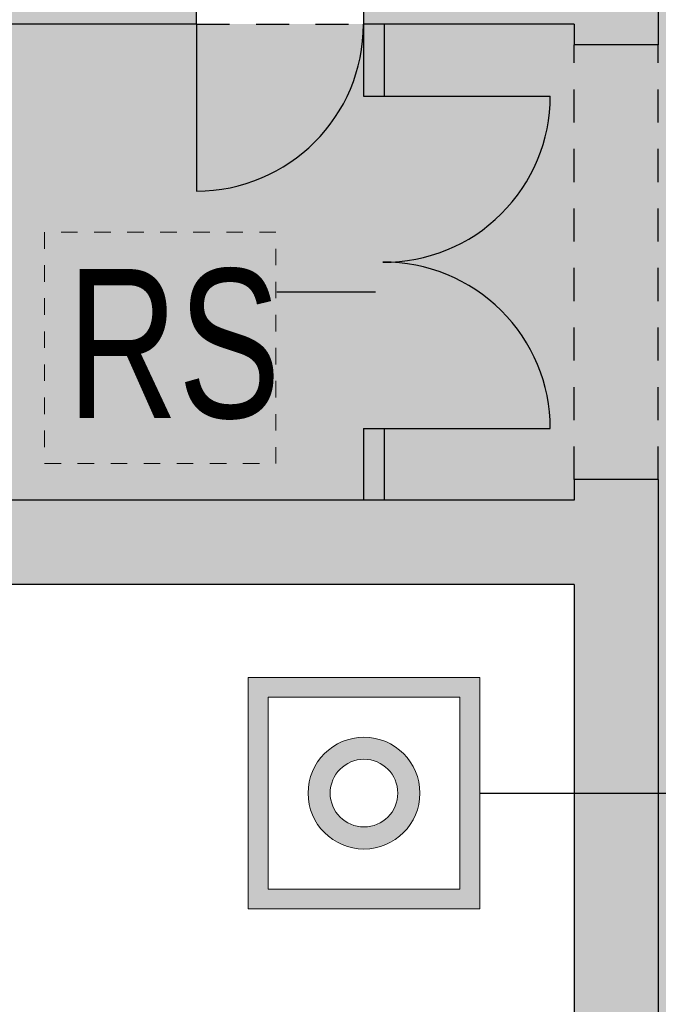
# Model space of a CAD drawing. Header units: metres. Extents: x -10.5 to 26.1, y -9 to 19.2.
# Tile 14 of 22: x -3.7 to 0.2, y -0.7 to 5.2. Entities that reach past the tile are written whole.
import ezdxf

# ---------------------------------------------------------------- set-up
doc = ezdxf.new("R2010")
doc.units = ezdxf.units.M
for name, pattern in [('AUSGEZOGEN', [0]), ('LINIE_2', [0.36, 0.2, -0.16]), ('LINIE_9', [0.0003, 0, -0.0003])]:
    doc.linetypes.add(name, pattern=pattern)
for name, color, linetype, lineweight in [('XR$1$STANDARD', 7, 'Continuous', 25), ('XR$2$STANDARD', 7, 'Continuous', 25), ('XR$3$STANDARD', 7, 'Continuous', 25)]:
    doc.layers.add(name, color=color, linetype=linetype, lineweight=lineweight)
doc.styles.add('ARIAL', font='ARIAL.TTF')

msp = doc.modelspace()

# ---------------------------------------------------------------- hatches: boundary and pattern name
at = {"layer": 'XR$2$STANDARD', "linetype": 'LINIE_2', "lineweight": 25}
for points in [[(-0.3135, 13.2286), (-0.3135, 12.9286), (-1.516, 12.9286), (-1.516, 12.1586), (-0.3135, 12.1586), (-0.3135, 5.7086), (-1.5871, 5.7086), (-1.5871, 5.1986), (-0.3135, 5.1986), (-0.3135, 5.0736), (0.1965, 5.0736), (0.1965, 11.7286), (1.2515, 11.7286), (1.2515, 13.2286)], [(-1.4621, 5.1986), (-1.5871, 5.1986), (-1.5871, 4.7636), (-1.4621, 4.7636)], [(-1.4621, 2.7537), (-1.5871, 2.7537), (-1.5871, 2.3186), (-1.4621, 2.3186)], [(-0.3135, 2.3186), (-7.8012, 2.3186), (-7.8012, 1.8086), (-0.3135, 1.8086), (-0.3135, -2.5053), (0.1965, -2.5053), (0.1965, 2.4436), (-0.3135, 2.4436)]]:
    msp.add_hatch(color=0, dxfattribs=at).paths.add_polyline_path(points)
at = {"layer": 'XR$2$STANDARD', "linetype": 'AUSGEZOGEN', "lineweight": 25}
h = msp.add_hatch(color=0, dxfattribs=at)
h.paths.add_polyline_path([(-8.421, 12.9286), (-10.1335, 12.9286), (-10.1335, 4.9486), (-9.6235, 4.9486), (-9.6235, 5.1986), (-5.9685, 5.1986), (-5.9685, 4.9536), (-3.9685, 4.9536), (-3.9685, 5.1986), (-2.5971, 5.1986), (-2.5971, 5.7086), (-3.9685, 5.7086), (-3.9685, 5.9536), (-5.9685, 5.9536), (-5.9685, 5.7086), (-9.6235, 5.7086), (-9.6235, 12.1586), (-8.421, 12.1586)])
h.paths.add_polyline_path([(-4.2623, 5.6587), (-4.2623, 5.2519), (-4.6261, 5.2519), (-4.6261, 5.6587)], flags=16)
h.paths.add_polyline_path([(-4.7866, 5.6587), (-4.7866, 5.2519), (-5.1505, 5.2519), (-5.1505, 5.6587)], flags=16)
h.paths.add_polyline_path([(-5.3109, 5.2519), (-5.6748, 5.2519), (-5.6748, 5.6587), (-5.3109, 5.6587)], flags=16)
at = {"layer": 'XR$2$STANDARD', "linetype": 'LINIE_9', "lineweight": 140}
h = msp.add_hatch(color=0, dxfattribs=at)
h.paths.add_polyline_path([(-3.5166, 3.9403), (-2.1166, 3.9403), (-2.1166, 2.5403), (-3.5166, 2.5403)], flags=16)
h.paths.add_polyline_path([(-2.1766, 3.8803), (-3.4566, 3.8803), (-3.4566, 2.6003), (-2.1766, 2.6003)])
at = {"layer": 'XR$3$STANDARD', "linetype": 'AUSGEZOGEN', "lineweight": 25, "true_color": 0x8cff8c}
h = msp.add_hatch(color=91, dxfattribs=at)
h.paths.add_polyline_path([(4.3065, 11.7286), (0.1965, 11.7286), (0.1965, 5.0736), (4.3065, 5.0736)])
h.paths.add_polyline_path([(3.829, 7.5829), (2.829, 7.5829), (2.829, 8.9829), (3.829, 8.9829)], flags=16)
at = {"layer": 'XR$3$STANDARD', "linetype": 'LINIE_9', "lineweight": 25, "true_color": 0xc4ffc4}
msp.add_hatch(color=254, dxfattribs=at).paths.add_polyline_path([(-9.6235, 5.1986), (-9.6235, 2.3186), (-1.5871, 2.3186), (-1.5871, 5.1986), (-3.9685, 5.1986), (-3.9685, 4.9536), (-5.9685, 4.9536), (-5.9685, 5.1986)])
at = {"layer": 'XR$3$STANDARD', "linetype": 'AUSGEZOGEN', "lineweight": 25, "true_color": 0x8cff8c}
h = msp.add_hatch(color=91, dxfattribs=at)
h.paths.add_polyline_path([(-1.4621, 5.1986), (-1.4621, 2.3186), (-0.3135, 2.3186), (-0.3135, 5.1986)])
h.paths.add_polyline_path([(5.6329, 2.6061), (5.6329, 2.3186), (5.965, 2.3186), (5.965, 5.1986), (4.8165, 5.1986), (4.8165, 5.0736), (0.1965, 5.0736), (0.1965, -4.1314), (4.3065, -4.1314), (4.3065, 2.4436), (4.8165, 2.4436), (4.8165, 2.3186), (5.1584, 2.3186), (5.1584, 2.6061)])
h.paths.add_polyline_path([(4.074, 1.7637), (2.674, 1.7637), (2.674, 3.1637), (4.074, 3.1637)], flags=16)
h.paths.add_polyline_path([(1.7474, -0.7723), (2.7474, -0.7723), (2.7474, -2.1723), (1.7474, -2.1723)], flags=16)
msp.add_hatch(color=91, dxfattribs=at).paths.add_polyline_path([(0.1965, 5.0736), (-0.3135, 5.0736), (-0.3135, 2.4436), (0.1965, 2.4436)])
at = {"layer": 'XR$3$STANDARD', "linetype": 'AUSGEZOGEN', "lineweight": 25, "true_color": 0xc4ffc4}
msp.add_hatch(color=254, dxfattribs=at).paths.add_polyline_path([(-1.4621, 2.7537), (-1.4621, 4.7636), (-1.5871, 4.7636), (-1.5871, 2.7537)])
at = {"layer": 'XR$3$STANDARD', "linetype": 'AUSGEZOGEN', "lineweight": 13}
h = msp.add_hatch(color=5, dxfattribs=at)
h.paths.add_polyline_path([(-0.8842, 1.2474), (-2.2842, 1.2474), (-2.2842, -0.1526), (-0.8842, -0.1526)])
h.paths.add_polyline_path([(-1.0042, -0.0326), (-2.1642, -0.0326), (-2.1642, 1.1274), (-1.0042, 1.1274)], flags=16)
h = msp.add_hatch(color=5, dxfattribs=at)
h.paths.add_polyline_path([(-1.2462, 0.5474), (-1.2463, 0.5533), (-1.2464, 0.5592), (-1.2467, 0.5651), (-1.247, 0.5709), (-1.2475, 0.5768), (-1.2481, 0.5827), (-1.2487, 0.5886), (-1.2495, 0.5944), (-1.2504, 0.6002), (-1.2513, 0.6061), (-1.2524, 0.6119), (-1.2536, 0.6176), (-1.2549, 0.6234), (-1.2563, 0.6291), (-1.2577, 0.6348), (-1.2593, 0.6405), (-1.261, 0.6462), (-1.2628, 0.6518), (-1.2646, 0.6574), (-1.2666, 0.663), (-1.2687, 0.6685), (-1.2708, 0.674), (-1.2731, 0.6794), (-1.2754, 0.6848), (-1.2779, 0.6902), (-1.2804, 0.6955), (-1.2831, 0.7008), (-1.2858, 0.7061), (-1.2886, 0.7112), (-1.2915, 0.7164), (-1.2945, 0.7215), (-1.2976, 0.7265), (-1.3007, 0.7315), (-1.304, 0.7364), (-1.3073, 0.7412), (-1.3108, 0.746), (-1.3143, 0.7508), (-1.3179, 0.7555), (-1.3215, 0.7601), (-1.3253, 0.7646), (-1.3291, 0.7691), (-1.333, 0.7735), (-1.337, 0.7779), (-1.3411, 0.7822), (-1.3452, 0.7864), (-1.3494, 0.7905), (-1.3537, 0.7946), (-1.3581, 0.7986), (-1.3625, 0.8025), (-1.367, 0.8063), (-1.3715, 0.8101), (-1.3761, 0.8137), (-1.3808, 0.8173), (-1.3855, 0.8208), (-1.3903, 0.8243), (-1.3952, 0.8276), (-1.4001, 0.8308), (-1.4051, 0.834), (-1.4101, 0.8371), (-1.4152, 0.8401), (-1.4204, 0.843), (-1.4255, 0.8458), (-1.4308, 0.8485), (-1.4361, 0.8512), (-1.4414, 0.8537), (-1.4467, 0.8562), (-1.4522, 0.8585), (-1.4576, 0.8608), (-1.4631, 0.8629), (-1.4686, 0.865), (-1.4742, 0.867), (-1.4798, 0.8688), (-1.4854, 0.8706), (-1.4911, 0.8723), (-1.4967, 0.8739), (-1.5025, 0.8753), (-1.5082, 0.8767), (-1.514, 0.878), (-1.5197, 0.8792), (-1.5255, 0.8802), (-1.5314, 0.8812), (-1.5372, 0.8821), (-1.543, 0.8829), (-1.5489, 0.8835), (-1.5548, 0.8841), (-1.5607, 0.8846), (-1.5665, 0.8849), (-1.5724, 0.8852), (-1.5783, 0.8853), (-1.5842, 0.8854), (-1.5901, 0.8853), (-1.596, 0.8852), (-1.6019, 0.8849), (-1.6078, 0.8846), (-1.6137, 0.8841), (-1.6196, 0.8835), (-1.6254, 0.8829), (-1.6313, 0.8821), (-1.6371, 0.8812), (-1.6429, 0.8802), (-1.6487, 0.8792), (-1.6545, 0.878), (-1.6603, 0.8767), (-1.666, 0.8753), (-1.6717, 0.8739), (-1.6774, 0.8723), (-1.6831, 0.8706), (-1.6887, 0.8688), (-1.6943, 0.867), (-1.6998, 0.865), (-1.7054, 0.8629), (-1.7109, 0.8608), (-1.7163, 0.8585), (-1.7217, 0.8562), (-1.7271, 0.8537), (-1.7324, 0.8512), (-1.7377, 0.8485), (-1.7429, 0.8458), (-1.7481, 0.843), (-1.7532, 0.8401), (-1.7583, 0.8371), (-1.7634, 0.834), (-1.7683, 0.8308), (-1.7732, 0.8276), (-1.7781, 0.8243), (-1.7829, 0.8208), (-1.7877, 0.8173), (-1.7923, 0.8137), (-1.797, 0.8101), (-1.8015, 0.8063), (-1.806, 0.8025), (-1.8104, 0.7986), (-1.8148, 0.7946), (-1.819, 0.7905), (-1.8232, 0.7864), (-1.8274, 0.7822), (-1.8314, 0.7779), (-1.8354, 0.7735), (-1.8393, 0.7691), (-1.8432, 0.7646), (-1.8469, 0.7601), (-1.8506, 0.7555), (-1.8542, 0.7508), (-1.8577, 0.746), (-1.8611, 0.7412), (-1.8645, 0.7364), (-1.8677, 0.7315), (-1.8709, 0.7265), (-1.874, 0.7215), (-1.877, 0.7164), (-1.8799, 0.7112), (-1.8827, 0.7061), (-1.8854, 0.7008), (-1.888, 0.6955), (-1.8906, 0.6902), (-1.893, 0.6848), (-1.8954, 0.6794), (-1.8976, 0.674), (-1.8998, 0.6685), (-1.9019, 0.663), (-1.9038, 0.6574), (-1.9057, 0.6518), (-1.9075, 0.6462), (-1.9092, 0.6405), (-1.9107, 0.6348), (-1.9122, 0.6291), (-1.9136, 0.6234), (-1.9149, 0.6176), (-1.916, 0.6119), (-1.9171, 0.6061), (-1.9181, 0.6002), (-1.919, 0.5944), (-1.9197, 0.5886), (-1.9204, 0.5827), (-1.921, 0.5768), (-1.9214, 0.5709), (-1.9218, 0.5651), (-1.922, 0.5592), (-1.9222, 0.5533), (-1.9223, 0.5474), (-1.9222, 0.5415), (-1.922, 0.5356), (-1.9218, 0.5297), (-1.9214, 0.5238), (-1.921, 0.5179), (-1.9204, 0.512), (-1.9197, 0.5062), (-1.919, 0.5003), (-1.9181, 0.4945), (-1.9171, 0.4887), (-1.916, 0.4829), (-1.9149, 0.4771), (-1.9136, 0.4713), (-1.9122, 0.4656), (-1.9107, 0.4599), (-1.9092, 0.4542), (-1.9075, 0.4485), (-1.9057, 0.4429), (-1.9038, 0.4373), (-1.9019, 0.4318), (-1.8998, 0.4262), (-1.8976, 0.4207), (-1.8954, 0.4153), (-1.893, 0.4099), (-1.8906, 0.4045), (-1.888, 0.3992), (-1.8854, 0.3939), (-1.8827, 0.3887), (-1.8799, 0.3835), (-1.877, 0.3784), (-1.874, 0.3733), (-1.8709, 0.3682), (-1.8677, 0.3633), (-1.8645, 0.3583), (-1.8611, 0.3535), (-1.8577, 0.3487), (-1.8542, 0.3439), (-1.8506, 0.3393), (-1.8469, 0.3346), (-1.8432, 0.3301), (-1.8393, 0.3256), (-1.8354, 0.3212), (-1.8314, 0.3168), (-1.8274, 0.3126), (-1.8232, 0.3083), (-1.819, 0.3042), (-1.8148, 0.3001), (-1.8104, 0.2962), (-1.806, 0.2923), (-1.8015, 0.2884), (-1.797, 0.2847), (-1.7923, 0.281), (-1.7877, 0.2774), (-1.7829, 0.2739), (-1.7781, 0.2705), (-1.7732, 0.2671), (-1.7683, 0.2639), (-1.7634, 0.2607), (-1.7583, 0.2576), (-1.7532, 0.2546), (-1.7481, 0.2517), (-1.7429, 0.2489), (-1.7377, 0.2462), (-1.7324, 0.2436), (-1.7271, 0.241), (-1.7217, 0.2386), (-1.7163, 0.2362), (-1.7109, 0.234), (-1.7054, 0.2318), (-1.6998, 0.2297), (-1.6943, 0.2278), (-1.6887, 0.2259), (-1.6831, 0.2241), (-1.6774, 0.2224), (-1.6717, 0.2209), (-1.666, 0.2194), (-1.6603, 0.218), (-1.6545, 0.2167), (-1.6487, 0.2156), (-1.6429, 0.2145), (-1.6371, 0.2135), (-1.6313, 0.2126), (-1.6254, 0.2119), (-1.6196, 0.2112), (-1.6137, 0.2106), (-1.6078, 0.2102), (-1.6019, 0.2098), (-1.596, 0.2095), (-1.5901, 0.2094), (-1.5842, 0.2093), (-1.5783, 0.2094), (-1.5724, 0.2095), (-1.5665, 0.2098), (-1.5607, 0.2102), (-1.5548, 0.2106), (-1.5489, 0.2112), (-1.543, 0.2119), (-1.5372, 0.2126), (-1.5314, 0.2135), (-1.5255, 0.2145), (-1.5197, 0.2156), (-1.514, 0.2167), (-1.5082, 0.218), (-1.5025, 0.2194), (-1.4967, 0.2209), (-1.4911, 0.2224), (-1.4854, 0.2241), (-1.4798, 0.2259), (-1.4742, 0.2278), (-1.4686, 0.2297), (-1.4631, 0.2318), (-1.4576, 0.234), (-1.4522, 0.2362), (-1.4467, 0.2386), (-1.4414, 0.241), (-1.4361, 0.2436), (-1.4308, 0.2462), (-1.4255, 0.2489), (-1.4204, 0.2517), (-1.4152, 0.2546), (-1.4101, 0.2576), (-1.4051, 0.2607), (-1.4001, 0.2639), (-1.3952, 0.2671), (-1.3903, 0.2705), (-1.3855, 0.2739), (-1.3808, 0.2774), (-1.3761, 0.281), (-1.3715, 0.2847), (-1.367, 0.2884), (-1.3625, 0.2923), (-1.3581, 0.2962), (-1.3537, 0.3001), (-1.3494, 0.3042), (-1.3452, 0.3083), (-1.3411, 0.3126), (-1.337, 0.3168), (-1.333, 0.3212), (-1.3291, 0.3256), (-1.3253, 0.3301), (-1.3215, 0.3346), (-1.3179, 0.3393), (-1.3143, 0.3439), (-1.3108, 0.3487), (-1.3073, 0.3535), (-1.304, 0.3583), (-1.3007, 0.3633), (-1.2976, 0.3682), (-1.2945, 0.3733), (-1.2915, 0.3784), (-1.2886, 0.3835), (-1.2858, 0.3887), (-1.2831, 0.3939), (-1.2804, 0.3992), (-1.2779, 0.4045), (-1.2754, 0.4099), (-1.2731, 0.4153), (-1.2708, 0.4207), (-1.2687, 0.4262), (-1.2666, 0.4318), (-1.2646, 0.4373), (-1.2628, 0.4429), (-1.261, 0.4485), (-1.2593, 0.4542), (-1.2577, 0.4599), (-1.2563, 0.4656), (-1.2549, 0.4713), (-1.2536, 0.4771), (-1.2524, 0.4829), (-1.2513, 0.4887), (-1.2504, 0.4945), (-1.2495, 0.5003), (-1.2487, 0.5062), (-1.2481, 0.512), (-1.2475, 0.5179), (-1.247, 0.5238), (-1.2467, 0.5297), (-1.2464, 0.5356), (-1.2463, 0.5415)])
h.paths.add_polyline_path([(-1.3796, 0.5509), (-1.3796, 0.5474), (-1.3796, 0.5438), (-1.3797, 0.5402), (-1.3799, 0.5367), (-1.3801, 0.5331), (-1.3804, 0.5295), (-1.3807, 0.526), (-1.3811, 0.5224), (-1.3816, 0.5189), (-1.3821, 0.5154), (-1.3827, 0.5118), (-1.3834, 0.5083), (-1.3841, 0.5048), (-1.3849, 0.5013), (-1.3857, 0.4979), (-1.3866, 0.4944), (-1.3875, 0.491), (-1.3886, 0.4875), (-1.3896, 0.4841), (-1.3908, 0.4807), (-1.392, 0.4774), (-1.3932, 0.474), (-1.3945, 0.4707), (-1.3959, 0.4674), (-1.3973, 0.4641), (-1.3988, 0.4609), (-1.4003, 0.4577), (-1.4019, 0.4545), (-1.4036, 0.4513), (-1.4053, 0.4482), (-1.407, 0.4451), (-1.4088, 0.442), (-1.4107, 0.4389), (-1.4126, 0.4359), (-1.4146, 0.4329), (-1.4166, 0.43), (-1.4187, 0.4271), (-1.4208, 0.4242), (-1.423, 0.4214), (-1.4252, 0.4186), (-1.4275, 0.4158), (-1.4298, 0.4131), (-1.4322, 0.4104), (-1.4346, 0.4078), (-1.437, 0.4052), (-1.4395, 0.4027), (-1.4421, 0.4002), (-1.4447, 0.3977), (-1.4473, 0.3953), (-1.45, 0.3929), (-1.4527, 0.3906), (-1.4555, 0.3883), (-1.4583, 0.3861), (-1.4611, 0.3839), (-1.464, 0.3818), (-1.4669, 0.3797), (-1.4698, 0.3777), (-1.4728, 0.3758), (-1.4758, 0.3738), (-1.4788, 0.372), (-1.4819, 0.3702), (-1.485, 0.3684), (-1.4882, 0.3667), (-1.4913, 0.365), (-1.4945, 0.3635), (-1.4978, 0.3619), (-1.501, 0.3604), (-1.5043, 0.359), (-1.5076, 0.3576), (-1.5109, 0.3563), (-1.5142, 0.3551), (-1.5176, 0.3539), (-1.521, 0.3528), (-1.5244, 0.3517), (-1.5278, 0.3507), (-1.5313, 0.3497), (-1.5347, 0.3488), (-1.5382, 0.348), (-1.5417, 0.3472), (-1.5452, 0.3465), (-1.5487, 0.3459), (-1.5522, 0.3453), (-1.5558, 0.3447), (-1.5593, 0.3443), (-1.5628, 0.3439), (-1.5664, 0.3435), (-1.57, 0.3432), (-1.5735, 0.343), (-1.5771, 0.3429), (-1.5807, 0.3428), (-1.5842, 0.3427), (-1.5878, 0.3428), (-1.5914, 0.3429), (-1.5949, 0.343), (-1.5985, 0.3432), (-1.6021, 0.3435), (-1.6056, 0.3439), (-1.6092, 0.3443), (-1.6127, 0.3447), (-1.6162, 0.3453), (-1.6198, 0.3459), (-1.6233, 0.3465), (-1.6268, 0.3472), (-1.6303, 0.348), (-1.6337, 0.3488), (-1.6372, 0.3497), (-1.6406, 0.3507), (-1.6441, 0.3517), (-1.6475, 0.3528), (-1.6508, 0.3539), (-1.6542, 0.3551), (-1.6576, 0.3563), (-1.6609, 0.3576), (-1.6642, 0.359), (-1.6675, 0.3604), (-1.6707, 0.3619), (-1.6739, 0.3635), (-1.6771, 0.365), (-1.6803, 0.3667), (-1.6834, 0.3684), (-1.6865, 0.3702), (-1.6896, 0.372), (-1.6927, 0.3738), (-1.6957, 0.3758), (-1.6987, 0.3777), (-1.7016, 0.3797), (-1.7045, 0.3818), (-1.7074, 0.3839), (-1.7102, 0.3861), (-1.713, 0.3883), (-1.7158, 0.3906), (-1.7185, 0.3929), (-1.7211, 0.3953), (-1.7238, 0.3977), (-1.7264, 0.4002), (-1.7289, 0.4027), (-1.7314, 0.4052), (-1.7339, 0.4078), (-1.7363, 0.4104), (-1.7387, 0.4131), (-1.741, 0.4158), (-1.7432, 0.4186), (-1.7455, 0.4214), (-1.7476, 0.4242), (-1.7498, 0.4271), (-1.7518, 0.43), (-1.7539, 0.4329), (-1.7558, 0.4359), (-1.7578, 0.4389), (-1.7596, 0.442), (-1.7614, 0.4451), (-1.7632, 0.4482), (-1.7649, 0.4513), (-1.7665, 0.4545), (-1.7681, 0.4577), (-1.7697, 0.4609), (-1.7712, 0.4641), (-1.7726, 0.4674), (-1.774, 0.4707), (-1.7753, 0.474), (-1.7765, 0.4774), (-1.7777, 0.4807), (-1.7788, 0.4841), (-1.7799, 0.4875), (-1.7809, 0.491), (-1.7819, 0.4944), (-1.7828, 0.4979), (-1.7836, 0.5013), (-1.7844, 0.5048), (-1.7851, 0.5083), (-1.7857, 0.5118), (-1.7863, 0.5154), (-1.7869, 0.5189), (-1.7873, 0.5224), (-1.7877, 0.526), (-1.7881, 0.5295), (-1.7884, 0.5331), (-1.7886, 0.5367), (-1.7887, 0.5402), (-1.7888, 0.5438), (-1.7888, 0.5474), (-1.7888, 0.5509), (-1.7887, 0.5545), (-1.7886, 0.5581), (-1.7884, 0.5616), (-1.7881, 0.5652), (-1.7877, 0.5687), (-1.7873, 0.5723), (-1.7869, 0.5758), (-1.7863, 0.5794), (-1.7857, 0.5829), (-1.7851, 0.5864), (-1.7844, 0.5899), (-1.7836, 0.5934), (-1.7828, 0.5969), (-1.7819, 0.6003), (-1.7809, 0.6038), (-1.7799, 0.6072), (-1.7788, 0.6106), (-1.7777, 0.614), (-1.7765, 0.6173), (-1.7753, 0.6207), (-1.774, 0.624), (-1.7726, 0.6273), (-1.7712, 0.6306), (-1.7697, 0.6338), (-1.7681, 0.6371), (-1.7665, 0.6403), (-1.7649, 0.6434), (-1.7632, 0.6466), (-1.7614, 0.6497), (-1.7596, 0.6527), (-1.7578, 0.6558), (-1.7558, 0.6588), (-1.7539, 0.6618), (-1.7518, 0.6647), (-1.7498, 0.6676), (-1.7476, 0.6705), (-1.7455, 0.6733), (-1.7432, 0.6761), (-1.741, 0.6789), (-1.7387, 0.6816), (-1.7363, 0.6843), (-1.7339, 0.6869), (-1.7314, 0.6895), (-1.7289, 0.692), (-1.7264, 0.6946), (-1.7238, 0.697), (-1.7211, 0.6994), (-1.7185, 0.7018), (-1.7158, 0.7041), (-1.713, 0.7064), (-1.7102, 0.7086), (-1.7074, 0.7108), (-1.7045, 0.7129), (-1.7016, 0.715), (-1.6987, 0.717), (-1.6957, 0.719), (-1.6927, 0.7209), (-1.6896, 0.7228), (-1.6865, 0.7246), (-1.6834, 0.7263), (-1.6803, 0.728), (-1.6771, 0.7297), (-1.6739, 0.7313), (-1.6707, 0.7328), (-1.6675, 0.7343), (-1.6642, 0.7357), (-1.6609, 0.7371), (-1.6576, 0.7384), (-1.6542, 0.7396), (-1.6508, 0.7408), (-1.6475, 0.742), (-1.6441, 0.743), (-1.6406, 0.7441), (-1.6372, 0.745), (-1.6337, 0.7459), (-1.6303, 0.7467), (-1.6268, 0.7475), (-1.6233, 0.7482), (-1.6198, 0.7489), (-1.6162, 0.7495), (-1.6127, 0.75), (-1.6092, 0.7505), (-1.6056, 0.7509), (-1.6021, 0.7512), (-1.5985, 0.7515), (-1.5949, 0.7517), (-1.5914, 0.7519), (-1.5878, 0.7519), (-1.5842, 0.752), (-1.5807, 0.7519), (-1.5771, 0.7519), (-1.5735, 0.7517), (-1.57, 0.7515), (-1.5664, 0.7512), (-1.5628, 0.7509), (-1.5593, 0.7505), (-1.5558, 0.75), (-1.5522, 0.7495), (-1.5487, 0.7489), (-1.5452, 0.7482), (-1.5417, 0.7475), (-1.5382, 0.7467), (-1.5347, 0.7459), (-1.5313, 0.745), (-1.5278, 0.7441), (-1.5244, 0.743), (-1.521, 0.742), (-1.5176, 0.7408), (-1.5142, 0.7396), (-1.5109, 0.7384), (-1.5076, 0.7371), (-1.5043, 0.7357), (-1.501, 0.7343), (-1.4978, 0.7328), (-1.4945, 0.7313), (-1.4913, 0.7297), (-1.4882, 0.728), (-1.485, 0.7263), (-1.4819, 0.7246), (-1.4788, 0.7228), (-1.4758, 0.7209), (-1.4728, 0.719), (-1.4698, 0.717), (-1.4669, 0.715), (-1.464, 0.7129), (-1.4611, 0.7108), (-1.4583, 0.7086), (-1.4555, 0.7064), (-1.4527, 0.7041), (-1.45, 0.7018), (-1.4473, 0.6994), (-1.4447, 0.697), (-1.4421, 0.6946), (-1.4395, 0.692), (-1.437, 0.6895), (-1.4346, 0.6869), (-1.4322, 0.6843), (-1.4298, 0.6816), (-1.4275, 0.6789), (-1.4252, 0.6761), (-1.423, 0.6733), (-1.4208, 0.6705), (-1.4187, 0.6676), (-1.4166, 0.6647), (-1.4146, 0.6618), (-1.4126, 0.6588), (-1.4107, 0.6558), (-1.4088, 0.6527), (-1.407, 0.6497), (-1.4053, 0.6466), (-1.4036, 0.6434), (-1.4019, 0.6403), (-1.4003, 0.6371), (-1.3988, 0.6338), (-1.3973, 0.6306), (-1.3959, 0.6273), (-1.3945, 0.624), (-1.3932, 0.6207), (-1.392, 0.6173), (-1.3908, 0.614), (-1.3896, 0.6106), (-1.3886, 0.6072), (-1.3875, 0.6038), (-1.3866, 0.6003), (-1.3857, 0.5969), (-1.3849, 0.5934), (-1.3841, 0.5899), (-1.3834, 0.5864), (-1.3827, 0.5829), (-1.3821, 0.5794), (-1.3816, 0.5758), (-1.3811, 0.5723), (-1.3807, 0.5687), (-1.3804, 0.5652), (-1.3801, 0.5616), (-1.3799, 0.5581), (-1.3797, 0.5545)], flags=16)

# ---------------------------------------------------------------- linework, layer by layer
at = {"layer": 'XR$1$STANDARD', "color": 0, "linetype": 'AUSGEZOGEN', "lineweight": 25}
for p, q in [((0.1965, 11.7286), (0.1965, 5.0736)), ((-2.5971, 5.1986), (-2.5971, 5.7086)), ((-1.5871, 5.7086), (-1.5871, 5.1986)), ((-2.5971, 5.1986), (-3.9685, 5.1986)), ((-0.3135, 5.1986), (-1.5871, 5.1986)), ((-0.3135, 5.1986), (-0.3135, 5.0736)), ((0.1965, 5.0736), (-0.3135, 5.0736)), ((-0.3135, 2.4436), (-0.3135, 2.3186)), ((0.1965, 2.4436), (-0.3135, 2.4436)), ((0.1965, 2.4436), (0.1965, -2.5053)), ((-0.3135, 2.3186), (-7.8012, 2.3186)), ((-0.3135, 1.8086), (-7.8012, 1.8086)), ((-0.3135, 1.8086), (-0.3135, -2.5053))]:
    msp.add_line(p, q, dxfattribs=at)
at = {"layer": 'XR$1$STANDARD', "color": 0, "linetype": 'LINIE_2', "lineweight": 25}
for p, q in [((-2.5971, 5.1986), (-1.5871, 5.1986)), ((-0.3135, 2.4436), (-0.3135, 5.0736)), ((0.1965, 2.4436), (0.1965, 5.0736))]:
    msp.add_line(p, q, dxfattribs=at)
at = {"layer": 'XR$2$STANDARD', "color": 0, "linetype": 'AUSGEZOGEN', "lineweight": 25}
for p, q in [((-2.5971, 5.1986), (-2.5971, 4.1886)), ((-1.4621, 4.7636), (-0.4571, 4.7636)), ((-1.4621, 2.7537), (-0.4571, 2.7537))]:
    msp.add_line(p, q, dxfattribs=at)
at = {"layer": 'XR$2$STANDARD', "color": 1, "linetype": 'AUSGEZOGEN', "lineweight": 25}
for p, q in [((-1.5871, 5.1986), (-1.5871, 4.7636)), ((-1.4621, 5.1986), (-1.4621, 4.7636)), ((-1.5871, 4.7636), (-1.4621, 4.7636)), ((-1.5871, 2.7536), (-1.4621, 2.7536)), ((-1.5871, 2.7536), (-1.5871, 2.3186)), ((-1.4621, 2.7537), (-1.4621, 2.3186))]:
    msp.add_line(p, q, dxfattribs=at)
at = {"layer": 'XR$2$STANDARD', "color": 0, "linetype": 'AUSGEZOGEN', "lineweight": 25}
for centre, radius, start, end in [((-2.5971, 5.1986), 1.01, 270, 0), ((-1.4621, 4.7636), 1.005, 269.57672, 0), ((-1.4621, 2.7537), 1.005, 0, 90.42328)]:
    msp.add_arc(centre, radius, start, end, dxfattribs=at)
at = {"layer": 'XR$3$STANDARD', "color": 7, "linetype": 'LINIE_9', "lineweight": 13}
for p, q in [((-2.1166, 3.9403), (-3.5166, 3.9403)), ((-3.5166, 3.9403), (-3.5166, 2.5403)), ((-2.1166, 2.5403), (-2.1166, 3.9403)), ((-3.5166, 2.5403), (-2.1166, 2.5403))]:
    msp.add_line(p, q, dxfattribs=at)
at = {"layer": 'XR$3$STANDARD', "color": 0, "linetype": 'AUSGEZOGEN', "lineweight": 25}
for p, q in [((-2.111, 3.5796), (-1.5155, 3.5796)), ((-0.8842, 0.5474), (0.3777, 0.5474))]:
    msp.add_line(p, q, dxfattribs=at)
at = {"layer": 'XR$3$STANDARD', "color": 3, "linetype": 'AUSGEZOGEN', "lineweight": 13}
for p, q in [((-0.8842, 1.2474), (-2.2842, 1.2474)), ((-2.2842, 1.2474), (-2.2842, -0.1526)), ((-0.8842, -0.1526), (-0.8842, 1.2474)), ((-2.2842, -0.1526), (-0.8842, -0.1526))]:
    msp.add_line(p, q, dxfattribs=at)
at = {"layer": 'XR$3$STANDARD', "color": 1, "linetype": 'AUSGEZOGEN', "lineweight": 13}
for p, q in [((-1.0042, 1.1274), (-2.1642, 1.1274)), ((-2.1642, 1.1274), (-2.1642, -0.0326)), ((-1.0042, -0.0326), (-1.0042, 1.1274)), ((-2.1642, -0.0326), (-1.0042, -0.0326))]:
    msp.add_line(p, q, dxfattribs=at)
at = {"layer": 'XR$3$STANDARD', "color": 5, "linetype": 'AUSGEZOGEN', "lineweight": 13}
for radius in [0.338, 0.2046]:
    msp.add_circle((-1.5842, 0.5474), radius, dxfattribs=at)

# ---------------------------------------------------------------- texts
at = {"layer": 'XR$2$STANDARD', "color": 0, "linetype": 'AUSGEZOGEN', "lineweight": 25, "insert": (-3.3807, 2.8044), "char_height": 0.9, "width": 1.503144, "attachment_point": 7, "style": 'ARIAL'}
msp.add_mtext('\\W0.74;RS', dxfattribs=at)

doc.saveas('drawing.dxf')
